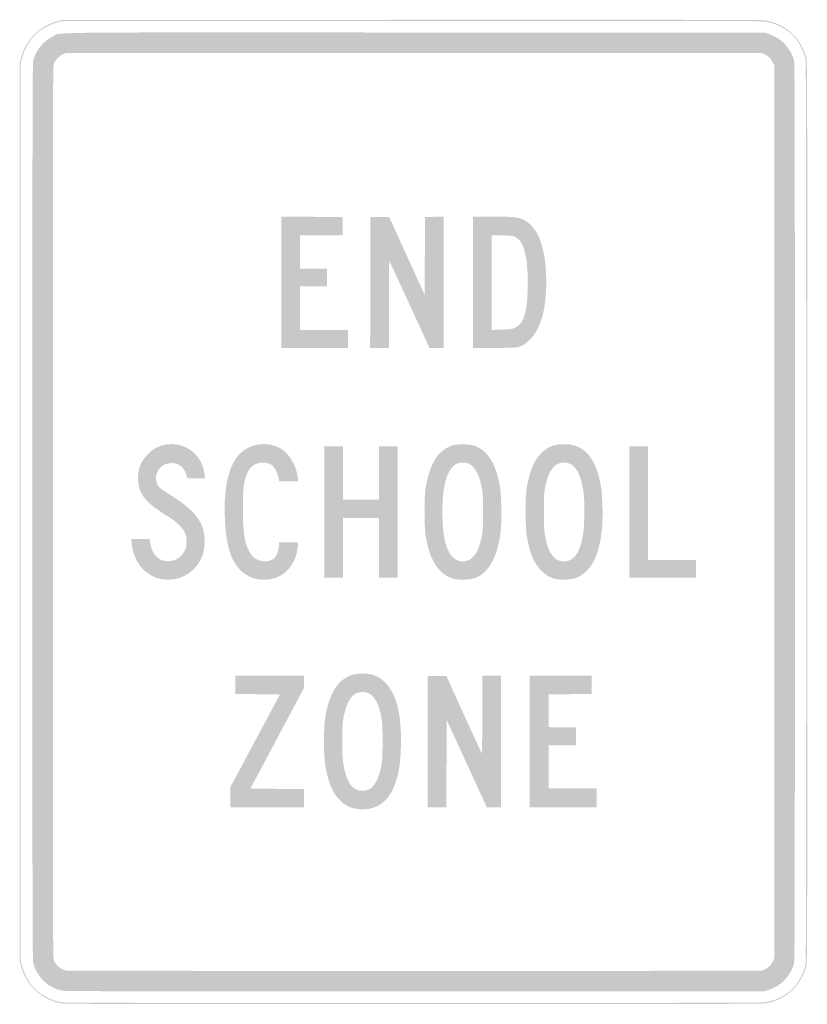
# Model space of a CAD drawing. Header units: inches. Extents: x -12 to 12, y -15 to 15.
import ezdxf

# ---------------------------------------------------------------- set-up
doc = ezdxf.new("R2010")
doc.units = ezdxf.units.IN
doc.header["$MEASUREMENT"] = 0

msp = doc.modelspace()

# ---------------------------------------------------------------- hatches: boundary and pattern name
h = msp.add_hatch(color=7)
edge = h.paths.add_edge_path()
edge.add_spline(control_points=[(-10.645, -14.983), (-10.826, -14.963), (-10.965, -14.922), (-11.149, -14.833), (-11.544, -14.641), (-11.84, -14.271), (-11.952, -13.831)], knot_values=[0, 0, 0, 0, 1, 1, 1, 2, 2, 2, 2], degree=3, periodic=0)
edge.add_line((-11.952, -13.831), (-11.99, -13.68))
edge.add_line((-11.99, -13.68), (-11.99, 0))
edge.add_line((-11.99, 0), (-11.99, 13.68))
edge.add_line((-11.99, 13.68), (-11.952, 13.831))
edge.add_spline(control_points=[(-11.952, 13.831), (-11.813, 14.381), (-11.391, 14.805), (-10.838, 14.953)], knot_values=[0, 0, 0, 0, 1, 1, 1, 1], degree=3, periodic=0)
edge.add_line((-10.838, 14.953), (-10.695, 14.991))
edge.add_line((-10.695, 14.991), (-0.109, 14.996))
edge.add_spline(control_points=[(-0.109, 14.996), (7.566, 15), (10.523, 14.996), (10.645, 14.983), (11.177, 14.924), (11.616, 14.615), (11.846, 14.137), (11.891, 14.043), (11.942, 13.913), (11.959, 13.848), (11.989, 13.734), (11.99, 13.262), (11.99, 0), (11.99, -13.262), (11.989, -13.734), (11.959, -13.848), (11.913, -14.024), (11.778, -14.29), (11.661, -14.435), (11.417, -14.739), (11.047, -14.938), (10.649, -14.982), (10.459, -15.003), (-10.451, -15.004), (-10.645, -14.983)], knot_values=[0, 0, 0, 0, 1, 1, 1, 2, 2, 2, 3, 3, 3, 4, 4, 4, 5, 5, 5, 6, 6, 6, 7, 7, 7, 8, 8, 8, 8], degree=3, periodic=0)
edge = h.paths.add_edge_path(flags=0)
edge.add_spline(control_points=[(10.649, -14.948), (11.038, -14.906), (11.402, -14.713), (11.631, -14.431), (11.744, -14.29), (11.88, -14.022), (11.925, -13.848), (11.955, -13.734), (11.956, -13.262), (11.956, 0), (11.956, 13.262), (11.955, 13.734), (11.925, 13.848), (11.88, 14.022), (11.744, 14.29), (11.631, 14.431), (11.401, 14.715), (11.039, 14.905), (10.645, 14.949), (10.523, 14.963), (7.566, 14.966), (-0.109, 14.963)], knot_values=[0, 0, 0, 0, 1, 1, 1, 2, 2, 2, 3, 3, 3, 4, 4, 4, 5, 5, 5, 6, 6, 6, 7, 7, 7, 7], degree=3, periodic=0)
edge.add_line((-0.109, 14.963), (-10.695, 14.958))
edge.add_line((-10.695, 14.958), (-10.838, 14.92))
edge.add_spline(control_points=[(-10.838, 14.92), (-11.025, 14.869), (-11.291, 14.738), (-11.423, 14.63), (-11.654, 14.441), (-11.839, 14.142), (-11.918, 13.831)], knot_values=[0, 0, 0, 0, 1, 1, 1, 2, 2, 2, 2], degree=3, periodic=0)
edge.add_line((-11.918, 13.831), (-11.956, 13.68))
edge.add_line((-11.956, 13.68), (-11.956, 0))
edge.add_line((-11.956, 0), (-11.956, -13.68))
edge.add_line((-11.956, -13.68), (-11.918, -13.831))
edge.add_spline(control_points=[(-11.918, -13.831), (-11.897, -13.915), (-11.843, -14.058), (-11.797, -14.151), (-11.652, -14.449), (-11.447, -14.653), (-11.149, -14.798), (-10.966, -14.888), (-10.827, -14.929), (-10.645, -14.949), (-10.451, -14.97), (10.459, -14.969), (10.649, -14.948)], knot_values=[0, 0, 0, 0, 1, 1, 1, 2, 2, 2, 3, 3, 3, 4, 4, 4, 4], degree=3, periodic=0)
h = msp.add_hatch(color=7)
edge = h.paths.add_edge_path()
edge.add_spline(control_points=[(-10.703, -14.587), (-11.102, -14.515), (-11.456, -14.183), (-11.572, -13.772), (-11.602, -13.667), (-11.603, -13.206), (-11.603, 0), (-11.603, 13.206), (-11.602, 13.667), (-11.572, 13.772), (-11.484, 14.085), (-11.27, 14.346), (-10.986, 14.487), (-10.705, 14.626), (-11.811, 14.614), (0.076, 14.609)], knot_values=[0, 0, 0, 0, 1, 1, 1, 2, 2, 2, 3, 3, 3, 4, 4, 4, 5, 5, 5, 5], degree=3, periodic=0)
edge.add_line((0.076, 14.609), (10.695, 14.605))
edge.add_line((10.695, 14.605), (10.83, 14.559))
edge.add_spline(control_points=[(10.83, 14.559), (11.084, 14.473), (11.292, 14.312), (11.434, 14.092), (11.517, 13.963), (11.552, 13.884), (11.586, 13.748), (11.609, 13.659), (11.612, 12.113), (11.612, 0), (11.612, -12.113), (11.609, -13.659), (11.586, -13.748), (11.552, -13.884), (11.517, -13.963), (11.434, -14.092), (11.292, -14.312), (11.084, -14.473), (10.83, -14.559)], knot_values=[0, 0, 0, 0, 1, 1, 1, 2, 2, 2, 3, 3, 3, 4, 4, 4, 5, 5, 5, 6, 6, 6, 6], degree=3, periodic=0)
edge.add_line((10.83, -14.559), (10.695, -14.605))
edge.add_line((10.695, -14.605), (0.059, -14.608))
edge.add_spline(control_points=[(0.059, -14.608), (-8.832, -14.61), (-10.598, -14.607), (-10.703, -14.587)], knot_values=[0, 0, 0, 0, 1, 1, 1, 1], degree=3, periodic=0)
edge = h.paths.add_edge_path(flags=0)
edge.add_spline(control_points=[(10.688, -13.947), (10.801, -13.895), (10.881, -13.817), (10.938, -13.701)], knot_values=[0, 0, 0, 0, 1, 1, 1, 1], degree=3, periodic=0)
edge.add_line((10.938, -13.701), (10.989, -13.599))
edge.add_line((10.989, -13.599), (10.989, 0))
edge.add_line((10.989, 0), (10.989, 13.599))
edge.add_line((10.989, 13.599), (10.938, 13.701))
edge.add_spline(control_points=[(10.938, 13.701), (10.881, 13.817), (10.801, 13.895), (10.688, 13.947)], knot_values=[0, 0, 0, 0, 1, 1, 1, 1], degree=3, periodic=0)
edge.add_line((10.688, 13.947), (10.611, 13.983))
edge.add_line((10.611, 13.983), (0.008, 13.983))
edge.add_line((0.008, 13.983), (-10.594, 13.983))
edge.add_line((-10.594, 13.983), (-10.682, 13.943))
edge.add_spline(control_points=[(-10.682, 13.943), (-10.791, 13.894), (-10.906, 13.772), (-10.949, 13.663), (-10.98, 13.58), (-10.981, 13.344), (-10.981, 0), (-10.981, -13.315), (-10.98, -13.581), (-10.949, -13.662), (-10.891, -13.811), (-10.748, -13.935), (-10.59, -13.973), (-10.554, -13.981), (-6.08, -13.987), (0.042, -13.985)], knot_values=[0, 0, 0, 0, 1, 1, 1, 2, 2, 2, 3, 3, 3, 4, 4, 4, 5, 5, 5, 5], degree=3, periodic=0)
edge.add_line((0.042, -13.985), (10.611, -13.983))
edge.add_line((10.611, -13.983), (10.688, -13.947))
for points in [[(-4.027, 6.996), (-4.027, 8.997), (-3.09, 8.993), (-2.152, 8.988), (-2.152, 8.711), (-2.152, 8.433), (-2.804, 8.429), (-3.456, 8.424), (-3.456, 7.92), (-3.456, 7.416), (-3.044, 7.416), (-2.632, 7.416), (-2.632, 7.147), (-2.632, 6.878), (-3.044, 6.878), (-3.456, 6.878), (-3.456, 6.214), (-3.456, 5.549), (-2.724, 5.549), (-1.993, 5.549), (-1.993, 5.272), (-1.993, 4.994), (-3.01, 4.994), (-4.027, 4.994), (-4.027, 6.996)], [(-2.716, 0), (-2.716, 2.001), (-2.43, 2.001), (-2.144, 2.001), (-2.144, 1.186), (-2.144, 0.37), (-1.598, 0.37), (-1.051, 0.37), (-1.051, 1.186), (-1.051, 2.001), (-0.765, 2.001), (-0.479, 2.001), (-0.479, 0), (-0.479, -2.001), (-0.765, -2.001), (-1.051, -2.001), (-1.051, -1.093), (-1.051, -0.185), (-1.598, -0.185), (-2.144, -0.185), (-2.144, -1.093), (-2.144, -2.001), (-2.43, -2.001), (-2.716, -2.001), (-2.716, 0)], [(6.567, 0), (6.567, 2.001), (6.853, 2.001), (7.138, 2.001), (7.138, 0.269), (7.138, -1.463), (7.87, -1.463), (8.601, -1.463), (8.601, -1.732), (8.601, -2.001), (7.584, -2.001), (6.567, -2.001), (6.567, 0)], [(-5.575, -8.69), (-5.575, -8.383), (-4.819, -6.97), (-4.063, -5.558), (-4.743, -5.553), (-5.423, -5.549), (-5.423, -5.272), (-5.423, -4.994), (-4.381, -4.994), (-3.338, -4.994), (-3.339, -5.184), (-3.339, -5.373), (-4.153, -6.903), (-4.966, -8.433), (-4.152, -8.438), (-3.338, -8.442), (-3.338, -8.719), (-3.338, -8.997), (-4.456, -8.997), (-5.575, -8.997), (-5.575, -8.69)], [(3.54, -6.996), (3.54, -4.994), (4.482, -4.994), (5.423, -4.994), (5.423, -5.272), (5.423, -5.549), (4.772, -5.553), (4.12, -5.558), (4.116, -6.058), (4.111, -6.558), (4.527, -6.562), (4.944, -6.567), (4.949, -6.84), (4.953, -7.113), (4.532, -7.113), (4.112, -7.113), (4.112, -7.769), (4.112, -8.425), (4.843, -8.425), (5.575, -8.425), (5.575, -8.711), (5.575, -8.997), (4.557, -8.997), (3.54, -8.997), (3.54, -6.996)]]:
    msp.add_hatch(color=7).paths.add_polyline_path(points)
h = msp.add_hatch(color=7)
edge = h.paths.add_edge_path()
edge.add_line((-1.316, 6.991), (-1.312, 8.988))
edge.add_line((-1.312, 8.988), (-1.026, 8.988))
edge.add_line((-1.026, 8.988), (-0.74, 8.988))
edge.add_line((-0.74, 8.988), (-0.202, 7.806))
edge.add_line((-0.202, 7.806), (0.336, 6.623))
edge.add_line((0.336, 6.623), (0.345, 7.806))
edge.add_line((0.345, 7.806), (0.353, 8.988))
edge.add_line((0.353, 8.988), (0.635, 8.993))
edge.add_line((0.635, 8.993), (0.916, 8.997))
edge.add_line((0.916, 8.997), (0.916, 6.996))
edge.add_line((0.916, 6.996), (0.916, 4.994))
edge.add_line((0.916, 4.994), (0.702, 4.995))
edge.add_line((0.702, 4.995), (0.488, 4.995))
edge.add_line((0.488, 4.995), (-0.118, 6.316))
edge.add_spline(control_points=[(-0.118, 6.316), (-0.451, 7.043), (-0.729, 7.641), (-0.736, 7.645), (-0.743, 7.65), (-0.748, 7.055), (-0.748, 6.324)], knot_values=[0, 0, 0, 0, 1, 1, 1, 2, 2, 2, 2], degree=3, periodic=0)
edge.add_line((-0.748, 6.324), (-0.748, 4.994))
edge.add_line((-0.748, 4.994), (-1.034, 4.994))
edge.add_line((-1.034, 4.994), (-1.32, 4.994))
edge.add_line((-1.32, 4.994), (-1.316, 6.991))
h = msp.add_hatch(color=7)
edge = h.paths.add_edge_path()
edge.add_line((1.808, 6.995), (1.808, 8.997))
edge.add_line((1.808, 8.997), (2.412, 8.997))
edge.add_spline(control_points=[(2.412, 8.997), (2.871, 8.997), (3.046, 8.991), (3.144, 8.972), (3.486, 8.907), (3.736, 8.648), (3.884, 8.205), (4.067, 7.653), (4.095, 6.68), (3.945, 6.046), (3.821, 5.528), (3.576, 5.176), (3.243, 5.042), (3.146, 5.004), (3.132, 5.003), (2.476, 4.998)], knot_values=[0, 0, 0, 0, 1, 1, 1, 2, 2, 2, 3, 3, 3, 4, 4, 4, 5, 5, 5, 5], degree=3, periodic=0)
edge.add_line((2.476, 4.998), (1.808, 4.993))
edge.add_line((1.808, 4.993), (1.808, 6.995))
edge = h.paths.add_edge_path(flags=0)
edge.add_spline(control_points=[(3.052, 5.598), (3.331, 5.706), (3.437, 5.975), (3.473, 6.663), (3.491, 7.012), (3.471, 7.507), (3.43, 7.743), (3.401, 7.911), (3.335, 8.121), (3.287, 8.198), (3.235, 8.283), (3.132, 8.372), (3.054, 8.399), (2.998, 8.419), (2.908, 8.425), (2.68, 8.425)], knot_values=[0, 0, 0, 0, 1, 1, 1, 2, 2, 2, 3, 3, 3, 4, 4, 4, 5, 5, 5, 5], degree=3, periodic=0)
edge.add_line((2.68, 8.425), (2.379, 8.425))
edge.add_line((2.379, 8.425), (2.379, 6.985))
edge.add_line((2.379, 6.985), (2.379, 5.544))
edge.add_line((2.379, 5.544), (2.67, 5.554))
edge.add_spline(control_points=[(2.67, 5.554), (2.911, 5.561), (2.975, 5.569), (3.052, 5.598)], knot_values=[0, 0, 0, 0, 1, 1, 1, 1], degree=3, periodic=0)
h = msp.add_hatch(color=7)
edge = h.paths.add_edge_path()
edge.add_spline(control_points=[(-7.71, -2.042), (-7.98, -1.984), (-8.249, -1.787), (-8.396, -1.538), (-8.492, -1.376), (-8.567, -1.141), (-8.58, -0.966)], knot_values=[0, 0, 0, 0, 1, 1, 1, 2, 2, 2, 2], degree=3, periodic=0)
edge.add_line((-8.58, -0.966), (-8.59, -0.824))
edge.add_line((-8.59, -0.824), (-8.312, -0.824))
edge.add_line((-8.312, -0.824), (-8.034, -0.824))
edge.add_line((-8.034, -0.824), (-8.015, -0.954))
edge.add_spline(control_points=[(-8.015, -0.954), (-8.002, -1.04), (-7.975, -1.127), (-7.937, -1.206), (-7.838, -1.408), (-7.691, -1.499), (-7.466, -1.501), (-7.252, -1.503), (-7.064, -1.379), (-6.96, -1.168), (-6.916, -1.078), (-6.911, -1.051), (-6.911, -0.899), (-6.911, -0.743), (-6.915, -0.723), (-6.966, -0.62), (-7.026, -0.497), (-7.194, -0.325), (-7.357, -0.216), (-7.408, -0.183), (-7.563, -0.082), (-7.702, 0.009), (-8.209, 0.339), (-8.389, 0.608), (-8.388, 1.034), (-8.388, 1.325), (-8.291, 1.556), (-8.081, 1.767), (-7.988, 1.861), (-7.92, 1.911), (-7.828, 1.957), (-7.171, 2.278), (-6.441, 1.869), (-6.357, 1.131)], knot_values=[0, 0, 0, 0, 1, 1, 1, 2, 2, 2, 3, 3, 3, 4, 4, 4, 5, 5, 5, 6, 6, 6, 7, 7, 7, 8, 8, 8, 9, 9, 9, 10, 10, 10, 11, 11, 11, 11], degree=3, periodic=0)
edge.add_line((-6.357, 1.131), (-6.345, 1.026))
edge.add_line((-6.345, 1.026), (-6.624, 1.026))
edge.add_spline(control_points=[(-6.624, 1.026), (-6.883, 1.026), (-6.903, 1.028), (-6.903, 1.056), (-6.903, 1.203), (-7.044, 1.403), (-7.185, 1.458), (-7.297, 1.501), (-7.459, 1.496), (-7.572, 1.447), (-7.81, 1.343), (-7.915, 1.035), (-7.788, 0.817), (-7.737, 0.731), (-7.703, 0.705), (-7.408, 0.52), (-6.63, 0.035), (-6.358, -0.332), (-6.358, -0.9), (-6.358, -1.212), (-6.439, -1.443), (-6.626, -1.67), (-6.885, -1.984), (-7.307, -2.129), (-7.71, -2.042)], knot_values=[0, 0, 0, 0, 1, 1, 1, 2, 2, 2, 3, 3, 3, 4, 4, 4, 5, 5, 5, 6, 6, 6, 7, 7, 7, 8, 8, 8, 8], degree=3, periodic=0)
h = msp.add_hatch(color=7)
edge = h.paths.add_edge_path()
edge.add_spline(control_points=[(-4.709, -2.057), (-4.917, -2.029), (-5.129, -1.921), (-5.276, -1.769), (-5.567, -1.465), (-5.705, -1.011), (-5.742, -0.227), (-5.79, 0.773), (-5.616, 1.482), (-5.241, 1.817), (-4.999, 2.033), (-4.634, 2.119), (-4.309, 2.036), (-4.157, 1.997), (-4.067, 1.954), (-3.947, 1.862), (-3.73, 1.696), (-3.543, 1.326), (-3.521, 1.017)], knot_values=[0, 0, 0, 0, 1, 1, 1, 2, 2, 2, 3, 3, 3, 4, 4, 4, 5, 5, 5, 6, 6, 6, 6], degree=3, periodic=0)
edge.add_line((-3.521, 1.017), (-3.515, 0.933))
edge.add_line((-3.515, 0.933), (-3.799, 0.933))
edge.add_line((-3.799, 0.933), (-4.084, 0.933))
edge.add_line((-4.084, 0.933), (-4.113, 1.052))
edge.add_spline(control_points=[(-4.113, 1.052), (-4.191, 1.371), (-4.323, 1.502), (-4.565, 1.504), (-4.839, 1.506), (-5.006, 1.373), (-5.102, 1.079), (-5.175, 0.853), (-5.196, 0.634), (-5.194, 0.084), (-5.193, -0.606), (-5.153, -0.888), (-5.018, -1.171), (-4.909, -1.4), (-4.757, -1.5), (-4.516, -1.503), (-4.262, -1.505), (-4.124, -1.354), (-4.1, -1.047)], knot_values=[0, 0, 0, 0, 1, 1, 1, 2, 2, 2, 3, 3, 3, 4, 4, 4, 5, 5, 5, 6, 6, 6, 6], degree=3, periodic=0)
edge.add_line((-4.1, -1.047), (-4.09, -0.925))
edge.add_line((-4.09, -0.925), (-3.807, -0.925))
edge.add_spline(control_points=[(-3.807, -0.925), (-3.652, -0.925), (-3.522, -0.931), (-3.518, -0.938), (-3.502, -0.965), (-3.542, -1.215), (-3.581, -1.339), (-3.742, -1.847), (-4.181, -2.127), (-4.709, -2.057)], knot_values=[0, 0, 0, 0, 1, 1, 1, 2, 2, 2, 3, 3, 3, 3], degree=3, periodic=0)
h = msp.add_hatch(color=7)
edge = h.paths.add_edge_path()
edge.add_spline(control_points=[(1.286, -2.051), (0.79, -1.949), (0.489, -1.504), (0.367, -0.694), (0.324, -0.408), (0.324, 0.431), (0.367, 0.706), (0.436, 1.15), (0.566, 1.503), (0.741, 1.721), (0.845, 1.85), (1.026, 1.976), (1.176, 2.023), (1.35, 2.077), (1.684, 2.076), (1.846, 2.021), (2.276, 1.872), (2.538, 1.433), (2.644, 0.682), (2.68, 0.429), (2.685, -0.377), (2.652, -0.622), (2.578, -1.174), (2.43, -1.559), (2.202, -1.791), (2.013, -1.983), (1.849, -2.052), (1.555, -2.061), (1.449, -2.064), (1.328, -2.06), (1.286, -2.051)], knot_values=[0, 0, 0, 0, 1, 1, 1, 2, 2, 2, 3, 3, 3, 4, 4, 4, 5, 5, 5, 6, 6, 6, 7, 7, 7, 8, 8, 8, 9, 9, 9, 10, 10, 10, 10], degree=3, periodic=0)
edge = h.paths.add_edge_path(flags=0)
edge.add_spline(control_points=[(1.604, -1.495), (1.843, -1.444), (2.006, -1.171), (2.088, -0.681), (2.113, -0.53), (2.119, -0.405), (2.119, 0), (2.118, 0.311), (2.11, 0.546), (2.097, 0.631), (2.026, 1.091), (1.891, 1.369), (1.694, 1.465), (1.586, 1.518), (1.409, 1.519), (1.311, 1.467), (0.994, 1.303), (0.845, 0.692), (0.886, -0.277), (0.919, -1.078), (1.12, -1.486), (1.492, -1.512), (1.507, -1.513), (1.558, -1.505), (1.604, -1.495)], knot_values=[0, 0, 0, 0, 1, 1, 1, 2, 2, 2, 3, 3, 3, 4, 4, 4, 5, 5, 5, 6, 6, 6, 7, 7, 7, 8, 8, 8, 8], degree=3, periodic=0)
h = msp.add_hatch(color=7)
edge = h.paths.add_edge_path()
edge.add_spline(control_points=[(4.336, -2.044), (4.181, -2.009), (4.049, -1.937), (3.924, -1.82), (3.673, -1.583), (3.53, -1.249), (3.445, -0.698), (3.401, -0.41), (3.4, 0.425), (3.444, 0.706), (3.541, 1.323), (3.725, 1.705), (4.024, 1.907), (4.176, 2.009), (4.317, 2.054), (4.517, 2.064), (5.191, 2.099), (5.578, 1.661), (5.718, 0.704), (5.755, 0.451), (5.768, -0.126), (5.744, -0.428), (5.672, -1.322), (5.409, -1.84), (4.942, -2.013), (4.797, -2.066), (4.5, -2.082), (4.336, -2.044)], knot_values=[0, 0, 0, 0, 1, 1, 1, 2, 2, 2, 3, 3, 3, 4, 4, 4, 5, 5, 5, 6, 6, 6, 7, 7, 7, 8, 8, 8, 9, 9, 9, 9], degree=3, periodic=0)
edge = h.paths.add_edge_path(flags=0)
edge.add_spline(control_points=[(4.78, -1.461), (4.958, -1.375), (5.083, -1.131), (5.157, -0.723), (5.201, -0.479), (5.218, 0.167), (5.189, 0.476), (5.14, 1.002), (4.991, 1.36), (4.78, 1.46), (4.671, 1.512), (4.568, 1.521), (4.457, 1.489), (4.232, 1.424), (4.085, 1.175), (4, 0.715), (3.975, 0.575), (3.969, 0.458), (3.969, 0.025), (3.969, -0.528), (3.98, -0.658), (4.053, -0.937), (4.116, -1.177), (4.211, -1.344), (4.335, -1.433), (4.453, -1.517), (4.638, -1.529), (4.78, -1.461)], knot_values=[0, 0, 0, 0, 1, 1, 1, 2, 2, 2, 3, 3, 3, 4, 4, 4, 5, 5, 5, 6, 6, 6, 7, 7, 7, 8, 8, 8, 9, 9, 9, 9], degree=3, periodic=0)
h = msp.add_hatch(color=7)
edge = h.paths.add_edge_path()
edge.add_spline(control_points=[(-1.791, -9.038), (-1.971, -8.999), (-2.103, -8.923), (-2.248, -8.777), (-2.357, -8.667), (-2.392, -8.617), (-2.471, -8.455), (-2.576, -8.242), (-2.645, -7.998), (-2.693, -7.673), (-2.736, -7.391), (-2.736, -6.584), (-2.694, -6.302), (-2.576, -5.513), (-2.291, -5.073), (-1.817, -4.953), (-1.702, -4.923), (-1.451, -4.919), (-1.318, -4.944), (-1.096, -4.986), (-0.867, -5.147), (-0.726, -5.361), (-0.473, -5.744), (-0.365, -6.298), (-0.383, -7.121), (-0.395, -7.665), (-0.448, -7.996), (-0.578, -8.332), (-0.73, -8.725), (-0.984, -8.97), (-1.312, -9.039), (-1.457, -9.069), (-1.647, -9.069), (-1.791, -9.038)], knot_values=[0, 0, 0, 0, 1, 1, 1, 2, 2, 2, 3, 3, 3, 4, 4, 4, 5, 5, 5, 6, 6, 6, 7, 7, 7, 8, 8, 8, 9, 9, 9, 10, 10, 10, 11, 11, 11, 11], degree=3, periodic=0)
edge = h.paths.add_edge_path(flags=0)
edge.add_spline(control_points=[(-1.359, -8.457), (-1.17, -8.365), (-1.033, -8.081), (-0.964, -7.635), (-0.949, -7.539), (-0.942, -7.32), (-0.942, -6.97), (-0.943, -6.393), (-0.959, -6.248), (-1.053, -5.962), (-1.128, -5.738), (-1.226, -5.599), (-1.361, -5.527), (-1.457, -5.476), (-1.654, -5.476), (-1.75, -5.527), (-1.944, -5.63), (-2.079, -5.911), (-2.147, -6.357), (-2.183, -6.589), (-2.177, -7.445), (-2.138, -7.677), (-2.097, -7.923), (-2.024, -8.145), (-1.945, -8.267), (-1.871, -8.38), (-1.843, -8.407), (-1.749, -8.457), (-1.656, -8.506), (-1.461, -8.506), (-1.359, -8.457)], knot_values=[0, 0, 0, 0, 1, 1, 1, 2, 2, 2, 3, 3, 3, 4, 4, 4, 5, 5, 5, 6, 6, 6, 7, 7, 7, 8, 8, 8, 9, 9, 9, 10, 10, 10, 10], degree=3, periodic=0)
h = msp.add_hatch(color=7)
edge = h.paths.add_edge_path()
edge.add_line((0.429, -6.995), (0.429, -4.994))
edge.add_line((0.429, -4.994), (0.715, -4.998))
edge.add_line((0.715, -4.998), (1.002, -5.003))
edge.add_line((1.002, -5.003), (1.533, -6.172))
edge.add_spline(control_points=[(1.533, -6.172), (1.825, -6.814), (2.07, -7.347), (2.079, -7.356), (2.087, -7.366), (2.094, -6.886), (2.094, -6.183)], knot_values=[0, 0, 0, 0, 1, 1, 1, 2, 2, 2, 2], degree=3, periodic=0)
edge.add_line((2.094, -6.183), (2.094, -4.994))
edge.add_line((2.094, -4.994), (2.379, -4.994))
edge.add_line((2.379, -4.994), (2.665, -4.994))
edge.add_line((2.665, -4.994), (2.665, -6.996))
edge.add_line((2.665, -6.996), (2.665, -8.997))
edge.add_line((2.665, -8.997), (2.449, -8.997))
edge.add_line((2.449, -8.997), (2.232, -8.997))
edge.add_line((2.232, -8.997), (1.963, -8.412))
edge.add_spline(control_points=[(1.963, -8.412), (1.815, -8.091), (1.54, -7.492), (1.352, -7.082)], knot_values=[0, 0, 0, 0, 1, 1, 1, 1], degree=3, periodic=0)
edge.add_line((1.352, -7.082), (1.009, -6.337))
edge.add_line((1.009, -6.337), (1.005, -7.667))
edge.add_line((1.005, -7.667), (1, -8.997))
edge.add_line((1, -8.997), (0.715, -8.997))
edge.add_line((0.715, -8.997), (0.429, -8.997))
edge.add_line((0.429, -8.997), (0.429, -6.995))

doc.saveas('drawing.dxf')
